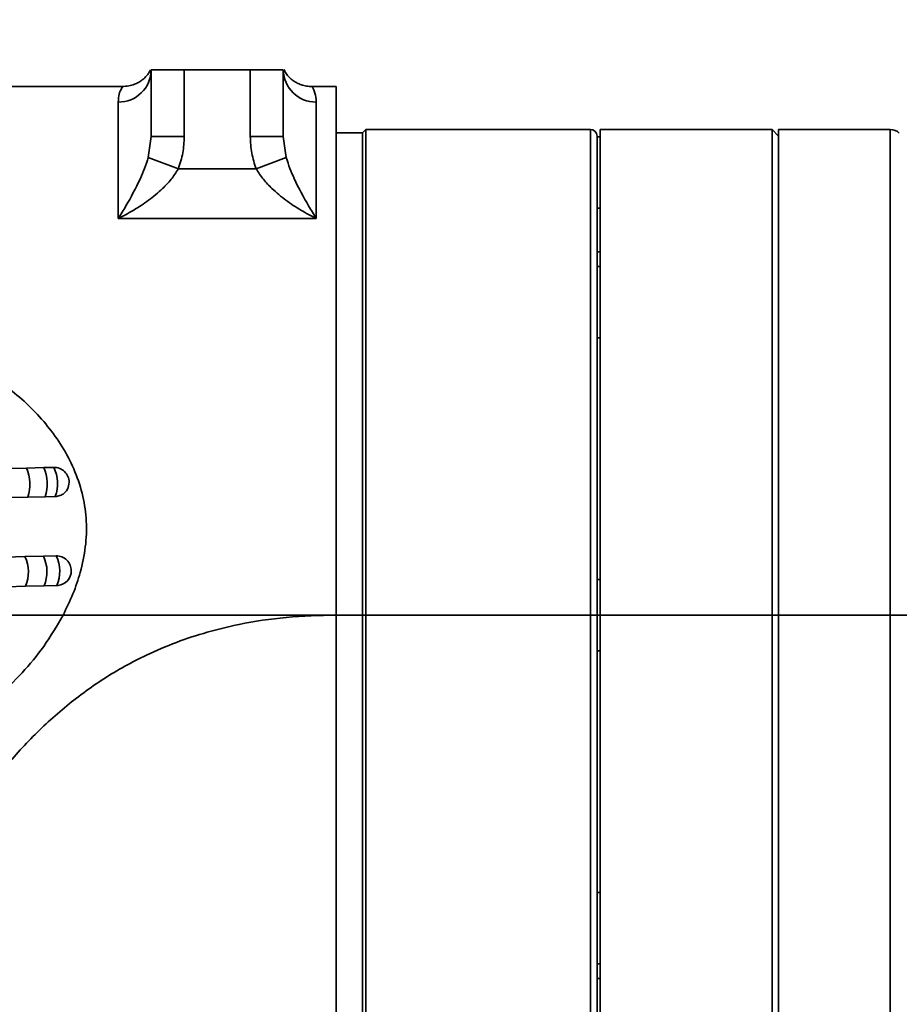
# Model space of a CAD drawing. Header units: millimetres. Extents: x -8713 to 3261, y -18743 to -8704.
# Tile 98 of 156: x -3960 to -3827, y -11282 to -11133. Entities that reach past the tile are written whole.
import ezdxf

# ---------------------------------------------------------------- set-up
doc = ezdxf.new("R2010")
doc.units = ezdxf.units.MM
doc.header["$LTSCALE"] = 10
doc.header["$PDSIZE"] = -1
doc.linetypes.add('CENTER', pattern=[50.8, 31.75, -6.35, 6.35, -6.35])
doc.layers.get('Defpoints').update_dxf_attribs({"true_color": 0x5e5e5e})
doc.layers.add('细实线层', color=7, linetype='Continuous')
doc.dimstyles.new('ISO-25', dxfattribs={"dimscale": 20, "dimtxt": 4, "dimasz": 3.05, "dimexe": 3, "dimexo": 0.625, "dimtad": 1, "dimdec": 0, "dimtxsty": 'Standard', "dimcen": 2.5, "dimclrd": 1, "dimclre": 1, "dimclrt": 4, "dimadec": 1, "dimazin": 2, "dimtfac": 1, "dimtdec": 0, "dimtmove": 0, "dimatfit": 0, "dimfxl": 1, "dimarcsym": 0})

# ---------------------------------------------------------------- blocks, each defined once
blk = doc.blocks.new('*U157')
at = {"color": 0, "linetype": 'CENTER', "transparency": 16777216}
blk.add_line((1087.7, 0), (-452.24, 0), dxfattribs=at)
blk = doc.blocks.new('*D179')
at = {"color": 1, "lineweight": -2, "transparency": 16777216}
for p, q in [((-4112.58, -11271.71), (-4112.58, -10963.58)), ((-2969.38, -11152.6), (-2969.38, -10963.58)), ((-4051.58, -11023.58), (-3030.38, -11023.58))]:
    blk.add_line(p, q, dxfattribs=at)
at = {"color": 1, "lineweight": 20, "transparency": 16777216}
for points in [[(-4051.58, -11013.42), (-4051.58, -11033.75), (-4112.58, -11023.58)], [(-3030.38, -11013.42), (-3030.38, -11033.75), (-2969.38, -11023.58)]]:
    blk.add_solid(points, dxfattribs=at)
at = {"layer": 'Defpoints', "color": 0, "lineweight": 20, "transparency": 16777216}
for p in [(-2969.38, -11023.58), (-2969.38, -11165.1), (-4112.58, -11284.21)]:
    blk.add_point(p, dxfattribs=at)
at = {"color": 4, "transparency": 16777216, "insert": (-3540.98, -10971.08), "char_height": 80, "attachment_point": 5}
blk.add_mtext('1143', dxfattribs=at)
blk = doc.blocks.new('*D167')
at = {"color": 1, "lineweight": -2, "transparency": 16777216}
for p, q in [((-3328.92, -10865.5), (-3456.27, -10738.83)), ((-2624.13, -11223.12), (-2282.64, -11223.12))]:
    blk.add_line(p, q, dxfattribs=at)
blk.add_arc((-2969.38, -11223.12), 626.73, 5.57879, 129.5751, dxfattribs=at)
at = {"color": 1, "lineweight": 20, "transparency": 16777216}
for points in [[(-3361.81, -10747.55), (-3375.51, -10732.53), (-3413.73, -10781.15)], [(-2335.46, -11161.7), (-2355.77, -11162.69), (-2342.64, -11223.12)]]:
    blk.add_solid(points, dxfattribs=at)
at = {"layer": 'Defpoints', "color": 0, "lineweight": 20, "transparency": 16777216}
for p in [(-2526.61, -10779.56), (-3320.06, -10874.32), (-4176.57, -11223.12), (-2969.38, -11223.12), (-2636.63, -11223.12)]:
    blk.add_point(p, dxfattribs=at)
at = {"color": 4, "transparency": 16777216, "insert": (-2710.12, -10594.83), "char_height": 80, "attachment_point": 5, "rotation": 337.5769}
blk.add_mtext('130%%D', dxfattribs=at)
blk = doc.blocks.new('*D168')
at = {"color": 1, "lineweight": -2, "transparency": 16777216}
for p, q in [((-2624.13, -11223.12), (-2362.13, -11223.12)), ((-3337.5, -11596.02), (-3395.99, -11655.27))]:
    blk.add_line(p, q, dxfattribs=at)
blk.add_arc((-2969.38, -11223.12), 547.25, 231.7592, 353.6101, dxfattribs=at)
at = {"color": 1, "lineweight": 20, "transparency": 16777216}
for points in [[(-2435.68, -11283.46), (-2415.38, -11284.6), (-2422.13, -11223.12)], [(-3314.83, -11660.56), (-3301.38, -11645.32), (-3353.84, -11612.57)]]:
    blk.add_solid(points, dxfattribs=at)
at = {"layer": 'Defpoints', "color": 0, "lineweight": 20, "transparency": 16777216}
for p in [(-4176.57, -11223.12), (-2969.38, -11223.12), (-2636.63, -11223.12), (-3328.72, -11587.13), (-2967.03, -11770.37)]:
    blk.add_point(p, dxfattribs=at)
at = {"color": 4, "transparency": 16777216, "insert": (-2778.75, -11679.18), "char_height": 80, "attachment_point": 5, "rotation": 22.6847}
blk.add_mtext('130%%D', dxfattribs=at)
blk = doc.blocks.new('*D169')
at = {"color": 1, "lineweight": -2, "transparency": 16777216}
blk.add_arc((-3969.93, -11223.12), 395.04, 288.8561, 351.1439, dxfattribs=at)
at = {"color": 1, "lineweight": 20, "transparency": 16777216}
for points in [[(-3589.74, -11283.16), (-3569.46, -11284.73), (-3574.89, -11223.12)], [(-3839.72, -11606.81), (-3844.79, -11587.12), (-3901.33, -11612.16)]]:
    blk.add_solid(points, dxfattribs=at)
at = {"layer": 'Defpoints', "color": 0, "lineweight": 20, "transparency": 16777216}
for p in [(-4176.57, -11223.12), (-2636.63, -11223.12), (-3945.16, -11363.6), (-3734.03, -11539.99), (-3746.65, -12489.44)]:
    blk.add_point(p, dxfattribs=at)
at = {"color": 4, "transparency": 16777216, "insert": (-3707.87, -11443.02), "char_height": 80, "attachment_point": 5, "rotation": 50}
blk.add_mtext('80°', dxfattribs=at)

msp = doc.modelspace()

# ---------------------------------------------------------------- linework, layer by layer
at = {"color": 2, "linetype": 'CENTER'}
msp.add_line((-4112.58, -11223.12), (-2969.38, -11223.12), dxfattribs=at)
at = {"color": 4}
for centre, radius, start, end in [((-4112.58, -12173.12), 1935.77, 290, 188), ((-4884.99, -12281.68), 1155.77, 26.45821, 69.54179)]:
    msp.add_arc(centre, radius, start, end, dxfattribs=at)
at = {"layer": '细实线层', "linetype": 'Continuous', "lineweight": 35}
for p, q in [((-3940.61, -11140.85), (-3940.61, -11140.85)), ((-3940.58, -11150.7), (-3940.58, -11140.62)), ((-3940.58, -11140.62), (-3935.58, -11140.62)), ((-3935.58, -11140.62), (-3935.58, -11150.7)), ((-3935.58, -11140.62), (-3925.58, -11140.62)), ((-3925.58, -11150.7), (-3925.58, -11140.62)), ((-3925.58, -11140.62), (-3920.58, -11140.62)), ((-3920.58, -11140.62), (-3920.58, -11150.7)), ((-3920.54, -11140.87), (-3920.54, -11140.87)), ((-3944.94, -11143.12), (-3986.18, -11143.12)), ((-3912.58, -11143.12), (-3916.18, -11143.12)), ((-3912.58, -11143.12), (-3912.58, -11223.12)), ((-3945.58, -11163.1), (-3945.58, -11145.48)), ((-3915.58, -11145.48), (-3915.58, -11163.1)), ((-3908.58, -11150.12), (-3912.58, -11150.12)), ((-3908.08, -11149.62), (-3908.58, -11150.12)), ((-3908.58, -11150.12), (-3908.58, -11296.12)), ((-3874.08, -11149.62), (-3908.08, -11149.62)), ((-3908.08, -11149.62), (-3908.08, -11296.62)), ((-3874.08, -11275.1), (-3874.08, -11149.62)), ((-3846.58, -11149.62), (-3872.58, -11149.62)), ((-3872.58, -11149.62), (-3872.58, -11296.62)), ((-3845.58, -11150.62), (-3846.58, -11149.62)), ((-3846.58, -11296.62), (-3846.58, -11149.62)), ((-3828.7, -11149.62), (-3845.58, -11149.62)), ((-3845.58, -11149.62), (-3845.58, -11296.62)), ((-3828.7, -11296.62), (-3828.7, -11149.62)), ((-3941.02, -11153.87), (-3940.58, -11150.7)), ((-3935.58, -11150.7), (-3940.58, -11150.7)), ((-3920.58, -11150.7), (-3925.58, -11150.7)), ((-3920.58, -11150.7), (-3920.13, -11153.87)), ((-3873.08, -11150.62), (-3873.08, -11274.39)), ((-3872.58, -11150.72), (-3873.08, -11150.72)), ((-3936.47, -11155.6), (-3941.02, -11153.87)), ((-3920.13, -11153.87), (-3924.68, -11155.6)), ((-3936.47, -11155.6), (-3924.68, -11155.6)), ((-3873.08, -11161.52), (-3872.58, -11161.52)), ((-3915.58, -11163.1), (-3945.58, -11163.1)), ((-3872.58, -11168.12), (-3873.08, -11168.12)), ((-3872.58, -11170.35), (-3873.08, -11170.35)), ((-3873.08, -11181.15), (-3872.58, -11181.15)), ((-3959.46, -11200.86), (-3962.09, -11200.93)), ((-3956.84, -11200.8), (-3959.46, -11200.86)), ((-3955.31, -11200.76), (-3956.84, -11200.8)), ((-3961.86, -11205.34), (-3959.25, -11205.27)), ((-3959.25, -11205.27), (-3956.63, -11205.2)), ((-3956.63, -11205.2), (-3955.1, -11205.17)), ((-3959.71, -11214.26), (-3962.52, -11214.33)), ((-3956.9, -11214.2), (-3959.71, -11214.26)), ((-3954.97, -11214.16), (-3956.9, -11214.2)), ((-3962.39, -11218.83), (-3959.59, -11218.76)), ((-3959.59, -11218.76), (-3956.79, -11218.7)), ((-3956.79, -11218.7), (-3954.88, -11218.65)), ((-3954.88, -11218.65), (-3954.69, -11218.62)), ((-3872.58, -11217.72), (-3873.08, -11217.72)), ((-3953.92, -11223.12), (-3912.58, -11223.12)), ((-3912.58, -11223.12), (-3912.58, -11223.22)), ((-3873.08, -11228.52), (-3872.58, -11228.52)), ((-3872.58, -11265.1), (-3873.08, -11265.1)), ((-3874.08, -11296.62), (-3874.08, -11275.1)), ((-3873.08, -11274.39), (-3873.08, -11295.62)), ((-3873.08, -11275.9), (-3872.58, -11275.9)), ((-3873.08, -11278.12), (-3872.58, -11278.12))]:
    msp.add_line(p, q, dxfattribs=at)
for centre, radius, start, end in [((-3945.51, -11140.55), 4.93, 269.1577, 359.1321), ((-3915.65, -11140.55), 4.93, 180.8679, 270.8423), ((-3874.08, -11150.62), 1, 0, 90), ((-3828.7, -11151.62), 2, 45.8684, 90), ((-3965.06, -11203.34), 6.12, 341.6785, 23.9348), ((-3962.28, -11203.26), 5.97, 341.031, 24.3919), ((-3955.26, -11203.01), 2.25, 0, 91.2753), ((-3960.68, -11203.22), 5.91, 340.7334, 24.6073), ((-3955.26, -11203.01), 2.25, 332.0592, 0), ((-3964.71, -11216.64), 5.54, 337.5324, 25.4201), ((-3961.78, -11216.56), 5.42, 336.8261, 25.8413), ((-3954.93, -11216.41), 2.25, 0, 91.1752), ((-3959.77, -11216.51), 5.35, 336.3416, 26.1234), ((-3954.93, -11216.41), 2.25, 276.2052, 0)]:
    msp.add_arc(centre, radius, start, end, dxfattribs=at)
for points, knots in [([(-3940.73, -11140.59), (-3940.73, -11140.6), (-3940.75, -11140.71), (-3940.87, -11140.98), (-3941.11, -11141.32), (-3941.36, -11141.62), (-3941.65, -11141.9), (-3942, -11142.18), (-3942.48, -11142.5), (-3943.15, -11142.82), (-3943.99, -11143.07), (-3944.62, -11143.11), (-3944.95, -11143.12)], [0, 0, 0, 0, 0.029652, 0.357183, 0.543328, 0.658683, 0.728845, 0.779995, 0.828952, 0.879237, 0.937289, 1, 1, 1, 1]), ([(-3916.18, -11143.11), (-3916.4, -11143.11), (-3916.91, -11143.11), (-3917.64, -11142.94), (-3918.33, -11142.68), (-3918.86, -11142.39), (-3919.25, -11142.11), (-3919.55, -11141.86), (-3919.78, -11141.63), (-3919.99, -11141.39), (-3920.18, -11141.13), (-3920.35, -11140.84), (-3920.4, -11140.67), (-3920.43, -11140.57)], [0, 0, 0, 0, 0.041357, 0.094292, 0.142159, 0.185496, 0.228607, 0.277616, 0.340016, 0.427346, 0.556389, 0.752854, 1, 1, 1, 1]), ([(-3945.58, -11145.48), (-3945.54, -11145.05), (-3945.46, -11144.19), (-3945.1, -11143.45), (-3944.91, -11143.1), (-3944.93, -11143.16), (-3944.94, -11143.17)], [0, 0, 0, 0, 0.299033, 0.598178, 0.903673, 1, 1, 1, 1]), ([(-3916.18, -11143.23), (-3916.2, -11143.21), (-3916.23, -11143.15), (-3915.75, -11143.9), (-3915.63, -11144.99), (-3915.58, -11145.48)], [0, 0, 0, 0, 0.2155187, 0.6458149, 1, 1, 1, 1]), ([(-3935.58, -11150.7), (-3935.61, -11151.53), (-3935.69, -11153.2), (-3936.21, -11154.79), (-3936.47, -11155.6)], [0, 0, 0, 0, 0.491825, 1, 1, 1, 1]), ([(-3924.68, -11155.6), (-3924.94, -11154.82), (-3925.46, -11153.22), (-3925.54, -11151.55), (-3925.58, -11150.7)], [0, 0, 0, 0, 0.491769, 1, 1, 1, 1]), ([(-3945.58, -11163.1), (-3945.57, -11163.1), (-3945.18, -11162.48), (-3944.03, -11160.6), (-3942.67, -11158.09), (-3941.56, -11155.54), (-3941.2, -11154.43), (-3941.02, -11153.87)], [0, 0, 0, 0, 0.001889, 0.24011, 0.701938, 0.851152, 1, 1, 1, 1]), ([(-3920.13, -11153.87), (-3919.95, -11154.43), (-3919.6, -11155.54), (-3918.48, -11158.09), (-3917.12, -11160.6), (-3915.97, -11162.48), (-3915.58, -11163.1), (-3915.58, -11163.1)], [0, 0, 0, 0, 0.1488476, 0.2980622, 0.7598896, 0.9981114, 1, 1, 1, 1]), ([(-3936.47, -11155.6), (-3936.82, -11156.14), (-3937.52, -11157.21), (-3939.06, -11158.8), (-3940.96, -11160.38), (-3943.23, -11161.87), (-3944.79, -11162.71), (-3945.57, -11163.1), (-3945.58, -11163.1)], [0, 0, 0, 0, 0.153404, 0.307388, 0.536074, 0.765153, 0.998397, 1, 1, 1, 1]), ([(-3915.58, -11163.1), (-3915.58, -11163.1), (-3916.37, -11162.71), (-3917.92, -11161.87), (-3920.19, -11160.38), (-3922.09, -11158.8), (-3923.64, -11157.21), (-3924.34, -11156.14), (-3924.68, -11155.6)], [0, 0, 0, 0, 0.0016029, 0.2348473, 0.4639262, 0.6926123, 0.8465963, 1, 1, 1, 1]), ([(-3982.58, -11181.4), (-3981.26, -11181.46), (-3978.64, -11181.58), (-3974.79, -11182.43), (-3971.11, -11183.66), (-3967.6, -11185.27), (-3964.3, -11187.21), (-3961.22, -11189.47), (-3958.41, -11192.03), (-3955.9, -11194.88), (-3953.75, -11198.01), (-3952.02, -11201.43), (-3950.83, -11205.08), (-3950.29, -11208.93), (-3950.45, -11212.81), (-3951.21, -11216.5), (-3952.37, -11219.96), (-3953.4, -11222.05), (-3953.92, -11223.12)], [0, 0, 0, 0, 0.063197, 0.126585, 0.19014, 0.253252, 0.317106, 0.3806, 0.444386, 0.507779, 0.571434, 0.634458, 0.699068, 0.761069, 0.824238, 0.887781, 0.942685, 1, 1, 1, 1]), ([(-3955.1, -11205.17), (-3954.86, -11205.14), (-3954.37, -11205.09), (-3953.76, -11204.71), (-3953.38, -11204.34), (-3953.29, -11204.09), (-3953.28, -11204.06)], [0, 0, 0, 0, 0.312904, 0.638131, 0.963387, 1, 1, 1, 1]), ([(-3995.5, -11325.9), (-3995.09, -11324.21), (-3994.29, -11320.89), (-3993.02, -11315.87), (-3991.7, -11310.87), (-3990.32, -11305.89), (-3988.44, -11299.41), (-3985.96, -11291.49), (-3982.66, -11282.19), (-3978.96, -11273.1), (-3974.73, -11264.24), (-3969.83, -11255.67), (-3964.62, -11248.28), (-3959.23, -11242.09), (-3953.81, -11237.03), (-3947.84, -11232.64), (-3942.08, -11229.43), (-3936.79, -11227.19), (-3932.1, -11225.64), (-3926.56, -11224.3), (-3920.03, -11223.31), (-3915.1, -11223.19), (-3912.58, -11223.12)], [0, 0, 0, 0, 0.036376, 0.070964, 0.10795, 0.144049, 0.178567, 0.248405, 0.316874, 0.383976, 0.45278, 0.521226, 0.589335, 0.640671, 0.692001, 0.743326, 0.794647, 0.8288, 0.862944, 0.897331, 0.947521, 1, 1, 1, 1]), ([(-3953.92, -11223.12), (-3954.85, -11224.73), (-3956.65, -11227.83), (-3960.07, -11231.92), (-3963.81, -11235.52), (-3967.63, -11238.35), (-3971.38, -11240.49), (-3974.95, -11241.99), (-3978.71, -11243.04), (-3981.29, -11243.18), (-3982.58, -11243.26)], [0, 0, 0, 0, 0.152198, 0.293474, 0.43517, 0.576941, 0.682405, 0.788532, 0.89443, 1, 1, 1, 1]), ([(-3912.58, -11223.22), (-3912.58, -11226.43), (-3912.58, -11232.84), (-3912.58, -11242.32), (-3912.58, -11251.52), (-3912.58, -11260.31), (-3912.58, -11268.57), (-3912.58, -11276.17), (-3912.58, -11283), (-3912.58, -11288.96), (-3912.58, -11293.98), (-3912.58, -11297.97), (-3912.58, -11300.91), (-3912.58, -11302.59), (-3912.58, -11303.29), (-3912.58, -11303.1), (-3912.58, -11303.1)], [0, 0, 0, 0, 0.076623, 0.15324, 0.229867, 0.30649, 0.383107, 0.459734, 0.536357, 0.612974, 0.689601, 0.766224, 0.84284, 0.919467, 0.996091, 1, 1, 1, 1])]:
    msp.add_open_spline(points, degree=3, knots=knots, dxfattribs=at)

# ---------------------------------------------------------------- block references
at = {"color": 1, "linetype": 'CENTER'}
msp.add_blockref('*U157', (-3724.33, -11223.12), dxfattribs=at)

# ---------------------------------------------------------------- dimensions: what is measured, and where the dimension line sits
for base, line1, line2, picture, middle in [((-2526.61, -10779.56), ((-2969.38, -11223.12), (-3320.06, -10874.32)), ((-2636.63, -11223.12), (-4176.57, -11223.12)), '*D167', (-2710.12, -10594.83)), ((-2967.03, -11770.37), ((-2636.63, -11223.12), (-4176.57, -11223.12)), ((-2969.38, -11223.12), (-3328.72, -11587.13)), '*D168', (-2778.75, -11679.18))]:
    dim = msp.add_angular_dim_2l(base=base, line1=line1, line2=line2, text='130%%D', dimstyle='ISO-25')
    dim.commit()
    dim.dimension.update_dxf_attribs({"geometry": picture, "text_midpoint": middle})
dim = msp.add_linear_dim(base=(-2969.38, -11023.58), p1=(-4112.58, -11284.21), p2=(-2969.38, -11165.1), dimstyle='ISO-25')
dim.commit()
dim.dimension.update_dxf_attribs({"geometry": '*D179', "text_midpoint": (-3540.98, -10971.08)})
dim = msp.add_angular_dim_2l(base=(-3734.03, -11539.99), line1=((-3945.16, -11363.6), (-3746.65, -12489.44)), line2=((-2636.63, -11223.12), (-4176.57, -11223.12)), dimstyle='ISO-25')
dim.commit()
dim.dimension.update_dxf_attribs({"geometry": '*D169', "text_midpoint": (-3707.87, -11443.02)})

doc.saveas('drawing.dxf')
